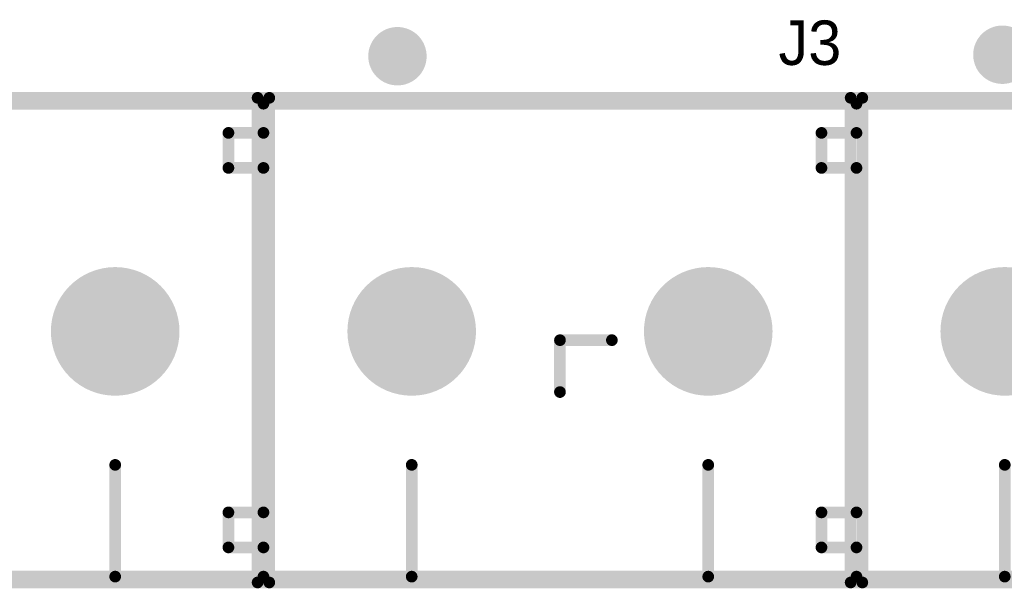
# Model space of a CAD drawing. Header units: millimetres. Extents: x 49.81 to 54.17, y 32.15 to 34.5.
# Tile 2 of 10: x 50.89 to 51.55, y 32.15 to 32.53. Entities that reach past the tile are written whole.
import ezdxf

# ---------------------------------------------------------------- set-up
doc = ezdxf.new("R2010")
doc.units = ezdxf.units.MM
doc.header["$MEASUREMENT"] = 0
for name, color, linetype in [('BottomLayer', 5, 'Continuous'), ('BottomSolder', 6, 'Continuous'), ('KeepOutLayer', 6, 'Continuous'), ('Mechanical1', 6, 'Continuous'), ('Mechanical15', 56, 'Continuous'), ('MultiLayer', 9, 'Continuous'), ('PadHoleLayer', 156, 'Continuous'), ('TopLayer', 1, 'Continuous'), ('TopOverlay', 2, 'Continuous'), ('TopSolder', 216, 'Continuous')]:
    doc.layers.add(name, color=color, linetype=linetype)

# ---------------------------------------------------------------- blocks, each defined once
blk = doc.blocks.new('CON508P1016L810W110D15S_2DIP_22')
at = {"layer": 'BottomLayer', "const_width": 0.03937}
for points in [[(-0.11968, 0.00591, 1), (-0.08031, 0.00591, 1)], [(0.08031, 0.00591, 1), (0.11968, 0.00591, 1)]]:
    blk.add_lwpolyline(points, format="xyb", close=True, dxfattribs=at)
at = {"layer": 'BottomSolder', "const_width": 0.04337}
for points in [[(-0.12169, 0.00591, 1), (-0.07831, 0.00591, 1)], [(0.07831, 0.00591, 1), (0.12169, 0.00591, 1)]]:
    blk.add_lwpolyline(points, format="xyb", close=True, dxfattribs=at)
at = {"layer": 'Mechanical15', "const_width": 0.00787}
for points in [[(-0.20394, 0.16339), (0.20394, 0.16339)], [(-0.20394, -0.16339), (-0.20394, 0.16339)], [(0.20394, -0.16339), (0.20394, 0.16339)], [(0, -0.035), (0, 0)], [(0, 0), (0.035, 0)], [(-0.20394, -0.16339), (0.20394, -0.16339)]]:
    blk.add_lwpolyline(points, dxfattribs=at)
at = {"layer": 'Mechanical15', "const_width": 0.00394}
for points in [[(-0.20591, 0.16339, 1), (-0.20197, 0.16339, 1)], [(-0.20591, 0.16339, 1), (-0.20197, 0.16339, 1)], [(0.20197, 0.16339, 1), (0.20591, 0.16339, 1)], [(0.20197, 0.16339, 1), (0.20591, 0.16339, 1)], [(-0.00197, 0, 1), (0.00197, 0, 1)], [(-0.00197, 0, 1), (0.00197, 0, 1)], [(0.03303, 0, 1), (0.03697, 0, 1)], [(-0.00197, -0.035, 1), (0.00197, -0.035, 1)], [(-0.20591, -0.16339, 1), (-0.20197, -0.16339, 1)], [(-0.20591, -0.16339, 1), (-0.20197, -0.16339, 1)], [(0.20197, -0.16339, 1), (0.20591, -0.16339, 1)], [(0.20197, -0.16339, 1), (0.20591, -0.16339, 1)]]:
    blk.add_lwpolyline(points, format="xyb", close=True, dxfattribs=at)
at = {"layer": 'MultiLayer', "const_width": 0.03937}
for points in [[(-0.11968, 0.00591, 1), (-0.08031, 0.00591, 1)], [(0.08031, 0.00591, 1), (0.11968, 0.00591, 1)]]:
    blk.add_lwpolyline(points, format="xyb", close=True, dxfattribs=at)
at = {"layer": 'PadHoleLayer', "const_width": 0.02362}
for points in [[(-0.11181, 0.00591, 1), (-0.08819, 0.00591, 1)], [(0.08819, 0.00591, 1), (0.11181, 0.00591, 1)]]:
    blk.add_lwpolyline(points, format="xyb", close=True, dxfattribs=at)
at = {"layer": 'TopLayer', "const_width": 0.03937}
for points in [[(-0.11968, 0.00591, 1), (-0.08031, 0.00591, 1)], [(0.08031, 0.00591, 1), (0.11968, 0.00591, 1)]]:
    blk.add_lwpolyline(points, format="xyb", close=True, dxfattribs=at)
at = {"layer": 'TopOverlay'}
for points, const_width in [([(-0.09978, 0.19146, 1), (-0.11946, 0.19146, 1)], 0.01969), ([(-0.12439, 0.19146, 1), (-0.11454, 0.19146, 1)], 0.00984), ([(-0.1047, 0.19146, 1), (-0.09486, 0.19146, 1)], 0.00984), ([(-0.20197, 0.15945, 1), (-0.19803, 0.15945, 1)], 0.00394), ([(-0.20197, 0.15945, 1), (-0.19803, 0.15945, 1)], 0.00394), ([(0.19803, 0.15945, 1), (0.20197, 0.15945, 1)], 0.00394), ([(0.19803, 0.15945, 1), (0.20197, 0.15945, 1)], 0.00394), ([(-0.22559, 0.13976, 1), (-0.22165, 0.13976, 1)], 0.00394), ([(-0.22559, 0.13976, 1), (-0.22165, 0.13976, 1)], 0.00394), ([(-0.20197, 0.13976, 1), (-0.19803, 0.13976, 1)], 0.00394), ([(-0.20197, 0.13976, 1), (-0.19803, 0.13976, 1)], 0.00394), ([(0.17441, 0.13976, 1), (0.17835, 0.13976, 1)], 0.00394), ([(0.17441, 0.13976, 1), (0.17835, 0.13976, 1)], 0.00394), ([(0.19803, 0.13976, 1), (0.20197, 0.13976, 1)], 0.00394), ([(0.19803, 0.13976, 1), (0.20197, 0.13976, 1)], 0.00394), ([(-0.22559, 0.11614, 1), (-0.22165, 0.11614, 1)], 0.00394), ([(-0.22559, 0.11614, 1), (-0.22165, 0.11614, 1)], 0.00394), ([(-0.20197, 0.11614, 1), (-0.19803, 0.11614, 1)], 0.00394), ([(-0.20197, 0.11614, 1), (-0.19803, 0.11614, 1)], 0.00394), ([(0.17441, 0.11614, 1), (0.17835, 0.11614, 1)], 0.00394), ([(0.17441, 0.11614, 1), (0.17835, 0.11614, 1)], 0.00394), ([(0.19803, 0.11614, 1), (0.20197, 0.11614, 1)], 0.00394), ([(0.19803, 0.11614, 1), (0.20197, 0.11614, 1)], 0.00394), ([(-0.10197, -0.08409, 1), (-0.09803, -0.08409, 1)], 0.00394), ([(0.09803, -0.08409, 1), (0.10197, -0.08409, 1)], 0.00394), ([(-0.22559, -0.11614, 1), (-0.22165, -0.11614, 1)], 0.00394), ([(-0.22559, -0.11614, 1), (-0.22165, -0.11614, 1)], 0.00394), ([(-0.20197, -0.11614, 1), (-0.19803, -0.11614, 1)], 0.00394), ([(-0.20197, -0.11614, 1), (-0.19803, -0.11614, 1)], 0.00394), ([(0.17441, -0.11614, 1), (0.17835, -0.11614, 1)], 0.00394), ([(0.17441, -0.11614, 1), (0.17835, -0.11614, 1)], 0.00394), ([(0.19803, -0.11614, 1), (0.20197, -0.11614, 1)], 0.00394), ([(0.19803, -0.11614, 1), (0.20197, -0.11614, 1)], 0.00394), ([(-0.22559, -0.13976, 1), (-0.22165, -0.13976, 1)], 0.00394), ([(-0.22559, -0.13976, 1), (-0.22165, -0.13976, 1)], 0.00394), ([(-0.20197, -0.13976, 1), (-0.19803, -0.13976, 1)], 0.00394), ([(-0.20197, -0.13976, 1), (-0.19803, -0.13976, 1)], 0.00394), ([(0.17441, -0.13976, 1), (0.17835, -0.13976, 1)], 0.00394), ([(0.17441, -0.13976, 1), (0.17835, -0.13976, 1)], 0.00394), ([(0.19803, -0.13976, 1), (0.20197, -0.13976, 1)], 0.00394), ([(0.19803, -0.13976, 1), (0.20197, -0.13976, 1)], 0.00394), ([(-0.20197, -0.15945, 1), (-0.19803, -0.15945, 1)], 0.00394), ([(-0.20197, -0.15945, 1), (-0.19803, -0.15945, 1)], 0.00394), ([(-0.10197, -0.15945, 1), (-0.09803, -0.15945, 1)], 0.00394), ([(0.09803, -0.15945, 1), (0.10197, -0.15945, 1)], 0.00394), ([(0.19803, -0.15945, 1), (0.20197, -0.15945, 1)], 0.00394), ([(0.19803, -0.15945, 1), (0.20197, -0.15945, 1)], 0.00394)]:
    blk.add_lwpolyline(points, format="xyb", close=True, dxfattribs=dict(at, const_width=const_width))
at = {"layer": 'TopOverlay', "const_width": 0.00787}
for points in [[(-0.2, 0.15945), (0.2, 0.15945)], [(-0.2, 0.13976), (-0.2, 0.15945)], [(0.2, 0.13976), (0.2, 0.15945)], [(-0.22362, 0.11614), (-0.22362, 0.13976)], [(-0.22362, 0.13976), (-0.2, 0.13976)], [(0.17638, 0.13976), (0.2, 0.13976)], [(0.17638, 0.11614), (0.17638, 0.13976)], [(-0.22362, 0.11614), (-0.2, 0.11614)], [(-0.2, -0.11614), (-0.2, 0.11614)], [(0.17638, 0.11614), (0.2, 0.11614)], [(0.2, -0.11614), (0.2, 0.11614)], [(-0.1, -0.15945), (-0.1, -0.08409)], [(0.1, -0.15945), (0.1, -0.08409)], [(-0.22362, -0.13976), (-0.22362, -0.11614)], [(-0.22362, -0.11614), (-0.2, -0.11614)], [(0.17638, -0.13976), (0.17638, -0.11614)], [(0.17638, -0.11614), (0.2, -0.11614)], [(-0.22362, -0.13976), (-0.2, -0.13976)], [(-0.2, -0.15945), (-0.2, -0.13976)], [(0.17638, -0.13976), (0.2, -0.13976)], [(0.2, -0.15945), (0.2, -0.13976)], [(-0.2, -0.15945), (0.2, -0.15945)]]:
    blk.add_lwpolyline(points, dxfattribs=at)
at = {"layer": 'TopSolder', "const_width": 0.04337}
for points in [[(-0.12169, 0.00591, 1), (-0.07831, 0.00591, 1)], [(0.07831, 0.00591, 1), (0.12169, 0.00591, 1)]]:
    blk.add_lwpolyline(points, format="xyb", close=True, dxfattribs=at)
blk = doc.blocks.new('CON508P1016L810W110D15S_2DIP_23')
at = {"layer": 'BottomLayer', "const_width": 0.03937}
for points in [[(-0.11968, 0.00591, 1), (-0.08031, 0.00591, 1)], [(0.08031, 0.00591, 1), (0.11968, 0.00591, 1)]]:
    blk.add_lwpolyline(points, format="xyb", close=True, dxfattribs=at)
at = {"layer": 'BottomSolder', "const_width": 0.04337}
for points in [[(-0.12169, 0.00591, 1), (-0.07831, 0.00591, 1)], [(0.07831, 0.00591, 1), (0.12169, 0.00591, 1)]]:
    blk.add_lwpolyline(points, format="xyb", close=True, dxfattribs=at)
at = {"layer": 'Mechanical15', "const_width": 0.00787}
for points in [[(-0.20394, 0.16339), (0.20394, 0.16339)], [(-0.20394, -0.16339), (-0.20394, 0.16339)], [(0.20394, -0.16339), (0.20394, 0.16339)], [(0, -0.035), (0, 0)], [(0, 0), (0.035, 0)], [(-0.20394, -0.16339), (0.20394, -0.16339)]]:
    blk.add_lwpolyline(points, dxfattribs=at)
at = {"layer": 'Mechanical15', "const_width": 0.00394}
for points in [[(-0.20591, 0.16339, 1), (-0.20197, 0.16339, 1)], [(-0.20591, 0.16339, 1), (-0.20197, 0.16339, 1)], [(0.20197, 0.16339, 1), (0.20591, 0.16339, 1)], [(0.20197, 0.16339, 1), (0.20591, 0.16339, 1)], [(-0.00197, 0, 1), (0.00197, 0, 1)], [(-0.00197, 0, 1), (0.00197, 0, 1)], [(0.03303, 0, 1), (0.03697, 0, 1)], [(-0.00197, -0.035, 1), (0.00197, -0.035, 1)], [(-0.20591, -0.16339, 1), (-0.20197, -0.16339, 1)], [(-0.20591, -0.16339, 1), (-0.20197, -0.16339, 1)], [(0.20197, -0.16339, 1), (0.20591, -0.16339, 1)], [(0.20197, -0.16339, 1), (0.20591, -0.16339, 1)]]:
    blk.add_lwpolyline(points, format="xyb", close=True, dxfattribs=at)
at = {"layer": 'MultiLayer', "const_width": 0.03937}
for points in [[(-0.11968, 0.00591, 1), (-0.08031, 0.00591, 1)], [(0.08031, 0.00591, 1), (0.11968, 0.00591, 1)]]:
    blk.add_lwpolyline(points, format="xyb", close=True, dxfattribs=at)
at = {"layer": 'PadHoleLayer', "const_width": 0.02362}
for points in [[(-0.11181, 0.00591, 1), (-0.08819, 0.00591, 1)], [(0.08819, 0.00591, 1), (0.11181, 0.00591, 1)]]:
    blk.add_lwpolyline(points, format="xyb", close=True, dxfattribs=at)
at = {"layer": 'TopLayer', "const_width": 0.03937}
for points in [[(-0.11968, 0.00591, 1), (-0.08031, 0.00591, 1)], [(0.08031, 0.00591, 1), (0.11968, 0.00591, 1)]]:
    blk.add_lwpolyline(points, format="xyb", close=True, dxfattribs=at)
at = {"layer": 'TopOverlay'}
for points, const_width in [([(-0.09178, 0.19246, 1), (-0.11146, 0.19246, 1)], 0.01969), ([(-0.11639, 0.19246, 1), (-0.10654, 0.19246, 1)], 0.00984), ([(-0.0967, 0.19246, 1), (-0.08686, 0.19246, 1)], 0.00984), ([(-0.20197, 0.15945, 1), (-0.19803, 0.15945, 1)], 0.00394), ([(-0.20197, 0.15945, 1), (-0.19803, 0.15945, 1)], 0.00394), ([(0.19803, 0.15945, 1), (0.20197, 0.15945, 1)], 0.00394), ([(0.19803, 0.15945, 1), (0.20197, 0.15945, 1)], 0.00394), ([(-0.22559, 0.13976, 1), (-0.22165, 0.13976, 1)], 0.00394), ([(-0.22559, 0.13976, 1), (-0.22165, 0.13976, 1)], 0.00394), ([(-0.20197, 0.13976, 1), (-0.19803, 0.13976, 1)], 0.00394), ([(-0.20197, 0.13976, 1), (-0.19803, 0.13976, 1)], 0.00394), ([(0.17441, 0.13976, 1), (0.17835, 0.13976, 1)], 0.00394), ([(0.17441, 0.13976, 1), (0.17835, 0.13976, 1)], 0.00394), ([(0.19803, 0.13976, 1), (0.20197, 0.13976, 1)], 0.00394), ([(0.19803, 0.13976, 1), (0.20197, 0.13976, 1)], 0.00394), ([(-0.22559, 0.11614, 1), (-0.22165, 0.11614, 1)], 0.00394), ([(-0.22559, 0.11614, 1), (-0.22165, 0.11614, 1)], 0.00394), ([(-0.20197, 0.11614, 1), (-0.19803, 0.11614, 1)], 0.00394), ([(-0.20197, 0.11614, 1), (-0.19803, 0.11614, 1)], 0.00394), ([(0.17441, 0.11614, 1), (0.17835, 0.11614, 1)], 0.00394), ([(0.17441, 0.11614, 1), (0.17835, 0.11614, 1)], 0.00394), ([(0.19803, 0.11614, 1), (0.20197, 0.11614, 1)], 0.00394), ([(0.19803, 0.11614, 1), (0.20197, 0.11614, 1)], 0.00394), ([(-0.10197, -0.08409, 1), (-0.09803, -0.08409, 1)], 0.00394), ([(0.09803, -0.08409, 1), (0.10197, -0.08409, 1)], 0.00394), ([(-0.22559, -0.11614, 1), (-0.22165, -0.11614, 1)], 0.00394), ([(-0.22559, -0.11614, 1), (-0.22165, -0.11614, 1)], 0.00394), ([(-0.20197, -0.11614, 1), (-0.19803, -0.11614, 1)], 0.00394), ([(-0.20197, -0.11614, 1), (-0.19803, -0.11614, 1)], 0.00394), ([(0.17441, -0.11614, 1), (0.17835, -0.11614, 1)], 0.00394), ([(0.17441, -0.11614, 1), (0.17835, -0.11614, 1)], 0.00394), ([(0.19803, -0.11614, 1), (0.20197, -0.11614, 1)], 0.00394), ([(0.19803, -0.11614, 1), (0.20197, -0.11614, 1)], 0.00394), ([(-0.22559, -0.13976, 1), (-0.22165, -0.13976, 1)], 0.00394), ([(-0.22559, -0.13976, 1), (-0.22165, -0.13976, 1)], 0.00394), ([(-0.20197, -0.13976, 1), (-0.19803, -0.13976, 1)], 0.00394), ([(-0.20197, -0.13976, 1), (-0.19803, -0.13976, 1)], 0.00394), ([(0.17441, -0.13976, 1), (0.17835, -0.13976, 1)], 0.00394), ([(0.17441, -0.13976, 1), (0.17835, -0.13976, 1)], 0.00394), ([(0.19803, -0.13976, 1), (0.20197, -0.13976, 1)], 0.00394), ([(0.19803, -0.13976, 1), (0.20197, -0.13976, 1)], 0.00394), ([(-0.20197, -0.15945, 1), (-0.19803, -0.15945, 1)], 0.00394), ([(-0.20197, -0.15945, 1), (-0.19803, -0.15945, 1)], 0.00394), ([(-0.10197, -0.15945, 1), (-0.09803, -0.15945, 1)], 0.00394), ([(0.09803, -0.15945, 1), (0.10197, -0.15945, 1)], 0.00394), ([(0.19803, -0.15945, 1), (0.20197, -0.15945, 1)], 0.00394), ([(0.19803, -0.15945, 1), (0.20197, -0.15945, 1)], 0.00394)]:
    blk.add_lwpolyline(points, format="xyb", close=True, dxfattribs=dict(at, const_width=const_width))
at = {"layer": 'TopOverlay', "const_width": 0.00787}
for points in [[(-0.2, 0.15945), (0.2, 0.15945)], [(-0.2, 0.13976), (-0.2, 0.15945)], [(0.2, 0.13976), (0.2, 0.15945)], [(-0.22362, 0.11614), (-0.22362, 0.13976)], [(-0.22362, 0.13976), (-0.2, 0.13976)], [(0.17638, 0.13976), (0.2, 0.13976)], [(0.17638, 0.11614), (0.17638, 0.13976)], [(-0.22362, 0.11614), (-0.2, 0.11614)], [(-0.2, -0.11614), (-0.2, 0.11614)], [(0.17638, 0.11614), (0.2, 0.11614)], [(0.2, -0.11614), (0.2, 0.11614)], [(-0.1, -0.15945), (-0.1, -0.08409)], [(0.1, -0.15945), (0.1, -0.08409)], [(-0.22362, -0.13976), (-0.22362, -0.11614)], [(-0.22362, -0.11614), (-0.2, -0.11614)], [(0.17638, -0.13976), (0.17638, -0.11614)], [(0.17638, -0.11614), (0.2, -0.11614)], [(-0.22362, -0.13976), (-0.2, -0.13976)], [(-0.2, -0.15945), (-0.2, -0.13976)], [(0.17638, -0.13976), (0.2, -0.13976)], [(0.2, -0.15945), (0.2, -0.13976)], [(-0.2, -0.15945), (0.2, -0.15945)]]:
    blk.add_lwpolyline(points, dxfattribs=at)
at = {"layer": 'TopSolder', "const_width": 0.04337}
for points in [[(-0.12169, 0.00591, 1), (-0.07831, 0.00591, 1)], [(0.07831, 0.00591, 1), (0.12169, 0.00591, 1)]]:
    blk.add_lwpolyline(points, format="xyb", close=True, dxfattribs=at)
blk = doc.blocks.new('CON508P1524L810W110D15S_3DIP_24')
at = {"layer": 'BottomLayer', "const_width": 0.03937}
for points in [[(-0.21968, 0.00591, 1), (-0.18032, 0.00591, 1)], [(-0.01969, 0.00591, 1), (0.01969, 0.00591, 1)], [(0.18032, 0.00591, 1), (0.21968, 0.00591, 1)]]:
    blk.add_lwpolyline(points, format="xyb", close=True, dxfattribs=at)
at = {"layer": 'BottomSolder', "const_width": 0.04337}
for points in [[(-0.22168, 0.00591, 1), (-0.17832, 0.00591, 1)], [(-0.02168, 0.00591, 1), (0.02168, 0.00591, 1)], [(0.17832, 0.00591, 1), (0.22168, 0.00591, 1)]]:
    blk.add_lwpolyline(points, format="xyb", close=True, dxfattribs=at)
at = {"layer": 'Mechanical15'}
for points, const_width in [([(-0.30394, -0.16339), (-0.30394, 0.16339)], 0.00787), ([(-0.30394, 0.16339), (0.30394, 0.16339)], 0.00787), ([(0.30394, -0.16339), (0.30394, 0.16339)], 0.00787), ([(0, 0), (0.035, 0)], 0.01), ([(0, -0.035), (0, 0)], 0.01), ([(-0.30394, -0.16339), (0.30394, -0.16339)], 0.00787)]:
    blk.add_lwpolyline(points, dxfattribs=dict(at, const_width=const_width))
for points, const_width in [([(-0.30591, 0.16339, 1), (-0.30197, 0.16339, 1)], 0.00394), ([(-0.30591, 0.16339, 1), (-0.30197, 0.16339, 1)], 0.00394), ([(0.30197, 0.16339, 1), (0.30591, 0.16339, 1)], 0.00394), ([(0.30197, 0.16339, 1), (0.30591, 0.16339, 1)], 0.00394), ([(-0.0025, 0, 1), (0.0025, 0, 1)], 0.005), ([(-0.0025, 0, 1), (0.0025, 0, 1)], 0.005), ([(0.0325, 0, 1), (0.0375, 0, 1)], 0.005), ([(-0.0025, -0.035, 1), (0.0025, -0.035, 1)], 0.005), ([(-0.30591, -0.16339, 1), (-0.30197, -0.16339, 1)], 0.00394), ([(-0.30591, -0.16339, 1), (-0.30197, -0.16339, 1)], 0.00394), ([(0.30197, -0.16339, 1), (0.30591, -0.16339, 1)], 0.00394), ([(0.30197, -0.16339, 1), (0.30591, -0.16339, 1)], 0.00394)]:
    blk.add_lwpolyline(points, format="xyb", close=True, dxfattribs=dict(at, const_width=const_width))
at = {"layer": 'MultiLayer', "const_width": 0.03937}
for points in [[(-0.21968, 0.00591, 1), (-0.18032, 0.00591, 1)], [(-0.01969, 0.00591, 1), (0.01969, 0.00591, 1)], [(0.18032, 0.00591, 1), (0.21968, 0.00591, 1)]]:
    blk.add_lwpolyline(points, format="xyb", close=True, dxfattribs=at)
at = {"layer": 'PadHoleLayer', "const_width": 0.02362}
for points in [[(-0.21181, 0.00591, 1), (-0.18819, 0.00591, 1)], [(-0.01181, 0.00591, 1), (0.01181, 0.00591, 1)], [(0.18819, 0.00591, 1), (0.21181, 0.00591, 1)]]:
    blk.add_lwpolyline(points, format="xyb", close=True, dxfattribs=at)
at = {"layer": 'TopLayer', "const_width": 0.03937}
for points in [[(-0.21968, 0.00591, 1), (-0.18032, 0.00591, 1)], [(-0.01969, 0.00591, 1), (0.01969, 0.00591, 1)], [(0.18032, 0.00591, 1), (0.21968, 0.00591, 1)]]:
    blk.add_lwpolyline(points, format="xyb", close=True, dxfattribs=at)
at = {"layer": 'TopOverlay'}
for points, const_width in [([(-0.19016, 0.18716, 1), (-0.20984, 0.18716, 1)], 0.01969), ([(-0.21476, 0.18716, 1), (-0.20492, 0.18716, 1)], 0.00984), ([(-0.19508, 0.18716, 1), (-0.18524, 0.18716, 1)], 0.00984), ([(-0.30197, 0.15945, 1), (-0.29803, 0.15945, 1)], 0.00394), ([(-0.30197, 0.15945, 1), (-0.29803, 0.15945, 1)], 0.00394), ([(0.29803, 0.15945, 1), (0.30197, 0.15945, 1)], 0.00394), ([(0.29803, 0.15945, 1), (0.30197, 0.15945, 1)], 0.00394), ([(-0.32559, 0.13976, 1), (-0.32165, 0.13976, 1)], 0.00394), ([(-0.32559, 0.13976, 1), (-0.32165, 0.13976, 1)], 0.00394), ([(-0.30197, 0.13976, 1), (-0.29803, 0.13976, 1)], 0.00394), ([(-0.30197, 0.13976, 1), (-0.29803, 0.13976, 1)], 0.00394), ([(0.27441, 0.13976, 1), (0.27835, 0.13976, 1)], 0.00394), ([(0.27441, 0.13976, 1), (0.27835, 0.13976, 1)], 0.00394), ([(0.29803, 0.13976, 1), (0.30197, 0.13976, 1)], 0.00394), ([(0.29803, 0.13976, 1), (0.30197, 0.13976, 1)], 0.00394), ([(-0.32559, 0.11614, 1), (-0.32165, 0.11614, 1)], 0.00394), ([(-0.32559, 0.11614, 1), (-0.32165, 0.11614, 1)], 0.00394), ([(-0.30197, 0.11614, 1), (-0.29803, 0.11614, 1)], 0.00394), ([(-0.30197, 0.11614, 1), (-0.29803, 0.11614, 1)], 0.00394), ([(0.27441, 0.11614, 1), (0.27835, 0.11614, 1)], 0.00394), ([(0.27441, 0.11614, 1), (0.27835, 0.11614, 1)], 0.00394), ([(0.29803, 0.11614, 1), (0.30197, 0.11614, 1)], 0.00394), ([(0.29803, 0.11614, 1), (0.30197, 0.11614, 1)], 0.00394), ([(-0.20197, -0.08409, 1), (-0.19803, -0.08409, 1)], 0.00394), ([(-0.00197, -0.08409, 1), (0.00197, -0.08409, 1)], 0.00394), ([(0.19803, -0.08409, 1), (0.20197, -0.08409, 1)], 0.00394), ([(-0.32559, -0.11614, 1), (-0.32165, -0.11614, 1)], 0.00394), ([(-0.32559, -0.11614, 1), (-0.32165, -0.11614, 1)], 0.00394), ([(-0.30197, -0.11614, 1), (-0.29803, -0.11614, 1)], 0.00394), ([(-0.30197, -0.11614, 1), (-0.29803, -0.11614, 1)], 0.00394), ([(0.27441, -0.11614, 1), (0.27835, -0.11614, 1)], 0.00394), ([(0.27441, -0.11614, 1), (0.27835, -0.11614, 1)], 0.00394), ([(0.29803, -0.11614, 1), (0.30197, -0.11614, 1)], 0.00394), ([(0.29803, -0.11614, 1), (0.30197, -0.11614, 1)], 0.00394), ([(-0.32559, -0.13976, 1), (-0.32165, -0.13976, 1)], 0.00394), ([(-0.32559, -0.13976, 1), (-0.32165, -0.13976, 1)], 0.00394), ([(-0.30197, -0.13976, 1), (-0.29803, -0.13976, 1)], 0.00394), ([(-0.30197, -0.13976, 1), (-0.29803, -0.13976, 1)], 0.00394), ([(0.27441, -0.13976, 1), (0.27835, -0.13976, 1)], 0.00394), ([(0.27441, -0.13976, 1), (0.27835, -0.13976, 1)], 0.00394), ([(0.29803, -0.13976, 1), (0.30197, -0.13976, 1)], 0.00394), ([(0.29803, -0.13976, 1), (0.30197, -0.13976, 1)], 0.00394), ([(-0.30197, -0.15945, 1), (-0.29803, -0.15945, 1)], 0.00394), ([(-0.30197, -0.15945, 1), (-0.29803, -0.15945, 1)], 0.00394), ([(-0.20197, -0.15945, 1), (-0.19803, -0.15945, 1)], 0.00394), ([(-0.00197, -0.15945, 1), (0.00197, -0.15945, 1)], 0.00394), ([(0.19803, -0.15945, 1), (0.20197, -0.15945, 1)], 0.00394), ([(0.29803, -0.15945, 1), (0.30197, -0.15945, 1)], 0.00394), ([(0.29803, -0.15945, 1), (0.30197, -0.15945, 1)], 0.00394)]:
    blk.add_lwpolyline(points, format="xyb", close=True, dxfattribs=dict(at, const_width=const_width))
at = {"layer": 'TopOverlay', "const_width": 0.00787}
for points in [[(-0.3, 0.13976), (-0.3, 0.15945)], [(-0.3, 0.15945), (0.3, 0.15945)], [(0.3, 0.13976), (0.3, 0.15945)], [(-0.32362, 0.13976), (-0.3, 0.13976)], [(-0.32362, 0.11614), (-0.32362, 0.13976)], [(0.27638, 0.13976), (0.3, 0.13976)], [(0.27638, 0.11614), (0.27638, 0.13976)], [(-0.32362, 0.11614), (-0.3, 0.11614)], [(-0.3, -0.11614), (-0.3, 0.11614)], [(0.27638, 0.11614), (0.3, 0.11614)], [(0.3, -0.11614), (0.3, 0.11614)], [(-0.2, -0.15945), (-0.2, -0.08409)], [(0, -0.15945), (0, -0.08409)], [(0.2, -0.15945), (0.2, -0.08409)], [(-0.32362, -0.11614), (-0.3, -0.11614)], [(-0.32362, -0.13976), (-0.32362, -0.11614)], [(0.27638, -0.13976), (0.27638, -0.11614)], [(0.27638, -0.11614), (0.3, -0.11614)], [(-0.32362, -0.13976), (-0.3, -0.13976)], [(-0.3, -0.15945), (-0.3, -0.13976)], [(0.27638, -0.13976), (0.3, -0.13976)], [(0.3, -0.15945), (0.3, -0.13976)], [(-0.3, -0.15945), (0.3, -0.15945)]]:
    blk.add_lwpolyline(points, dxfattribs=at)
at = {"layer": 'TopSolder', "const_width": 0.04337}
for points in [[(-0.22168, 0.00591, 1), (-0.17832, 0.00591, 1)], [(-0.02168, 0.00591, 1), (0.02168, 0.00591, 1)], [(0.17832, 0.00591, 1), (0.22168, 0.00591, 1)]]:
    blk.add_lwpolyline(points, format="xyb", close=True, dxfattribs=at)

msp = doc.modelspace()

# ---------------------------------------------------------------- linework, layer by layer
at = {"layer": 'KeepOutLayer', "const_width": 0.005}
msp.add_lwpolyline([(50.43, 32.153), (53.73709, 32.153)], dxfattribs=at)
at = {"layer": 'Mechanical1', "const_width": 0.005}
msp.add_lwpolyline([(50.43, 32.153), (53.73709, 32.153)], dxfattribs=at)

# ---------------------------------------------------------------- block references
at = {"rotation": 360}
for name, p in [('CON508P1016L810W110D15S_2DIP_22', (51.25362, 32.31245)), ('CON508P1016L810W110D15S_2DIP_23', (51.65362, 32.31245)), ('CON508P1524L810W110D15S_3DIP_24', (50.75362, 32.31245))]:
    msp.add_blockref(name, p, dxfattribs=at)

# ---------------------------------------------------------------- texts
at = {"layer": 'TopOverlay'}
msp.add_text('J3', height=0.03, dxfattribs=at).set_placement((51.401, 32.498))

doc.saveas('drawing.dxf')
